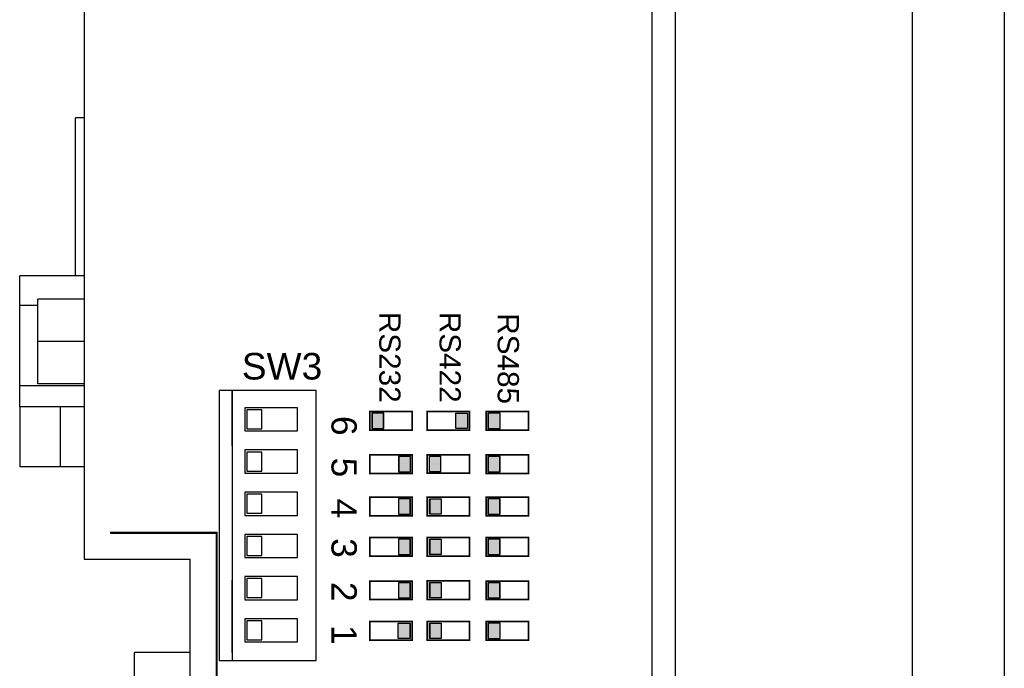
# Model space of a CAD drawing. Extents: x 71.9 to 121.4, y -23.3 to 40.1.
# Tile 4 of 17: x 88.1 to 90.4, y -14.7 to -13.2. Entities that reach past the tile are written whole.
import ezdxf

# ---------------------------------------------------------------- set-up
doc = ezdxf.new("R2010")
doc.units = 0
doc.header["$LTSCALE"] = 1.21
doc.header["$MEASUREMENT"] = 0
doc.layers.get('0').update_dxf_attribs({"linetype": 'CONTINUOUS'})
for name, color, linetype in [('BEZ_10', 7, 'CONTINUOUS'), ('BLACK', 7, 'CONTINUOUS'), ('WHITE', 7, 'CONTINUOUS')]:
    doc.layers.add(name, color=color, linetype=linetype)

msp = doc.modelspace()

# ---------------------------------------------------------------- linework, layer by layer
at = {"color": 7, "linetype": 'Continuous'}
for p, q in [((89.5512, -15.8786), (89.5512, -9.9886)), ((88.2045, -10.5336), (88.2045, -14.4836)), ((88.2045, -13.4376), (88.1835, -13.4376)), ((88.1835, -13.8116), (88.1835, -13.4376)), ((88.2045, -13.8116), (88.0515, -13.8116)), ((88.0515, -14.1226), (88.0515, -13.8116)), ((88.2045, -13.8676), (88.0945, -13.8676)), ((88.0945, -14.0676), (88.0945, -13.8676)), ((88.0945, -13.882), (88.0515, -13.882)), ((88.2045, -13.9676), (88.0945, -13.9676)), ((88.2045, -14.073), (88.0515, -14.073)), ((88.2045, -14.0676), (88.0945, -14.0676)), ((88.7545, -14.0836), (88.5245, -14.0836)), ((88.5245, -14.0836), (88.5245, -14.7236)), ((88.5545, -14.0836), (88.5545, -14.2146)), ((88.5555, -14.0836), (88.5555, -14.7236)), ((88.7545, -14.7236), (88.7545, -14.0836)), ((88.2045, -14.1226), (88.0515, -14.1226)), ((88.0525, -14.2646), (88.0525, -14.1226)), ((88.1481, -14.2646), (88.1481, -14.1226)), ((88.7105, -14.1246), (88.5855, -14.1246)), ((88.5855, -14.1246), (88.5855, -14.1796)), ((88.7105, -14.1796), (88.7105, -14.1246)), ((88.6255, -14.1296), (88.5905, -14.1296)), ((88.5905, -14.1296), (88.5905, -14.1746)), ((88.6255, -14.1746), (88.6255, -14.1296)), ((88.5855, -14.1796), (88.7105, -14.1796)), ((88.5905, -14.1746), (88.6255, -14.1746)), ((88.7105, -14.2246), (88.5855, -14.2246)), ((88.5855, -14.2246), (88.5855, -14.2796)), ((88.6255, -14.2296), (88.5905, -14.2296)), ((88.5905, -14.2296), (88.5905, -14.2746)), ((88.6255, -14.2746), (88.6255, -14.2296)), ((88.7105, -14.2796), (88.7105, -14.2246)), ((88.2045, -14.2646), (88.0525, -14.2646)), ((88.5855, -14.2796), (88.7105, -14.2796)), ((88.5905, -14.2746), (88.6255, -14.2746)), ((88.7105, -14.3246), (88.5855, -14.3246)), ((88.5855, -14.3246), (88.5855, -14.3796)), ((88.6255, -14.3296), (88.5905, -14.3296)), ((88.5905, -14.3296), (88.5905, -14.3746)), ((88.6255, -14.3746), (88.6255, -14.3296)), ((88.7105, -14.3796), (88.7105, -14.3246)), ((88.5855, -14.3796), (88.7105, -14.3796)), ((88.5905, -14.3746), (88.6255, -14.3746)), ((88.2665, -14.4196), (88.5195, -14.4196)), ((88.2665, -14.4196), (88.2665, -14.4216)), ((88.2665, -14.4216), (88.5175, -14.4216)), ((88.5175, -14.4216), (88.5175, -15.2716)), ((88.5195, -15.2716), (88.5195, -14.4196)), ((88.7105, -14.4246), (88.5855, -14.4246)), ((88.5855, -14.4246), (88.5855, -14.4796)), ((88.7105, -14.4796), (88.7105, -14.4246)), ((88.6255, -14.4296), (88.5905, -14.4296)), ((88.5905, -14.4296), (88.5905, -14.4746)), ((88.6255, -14.4746), (88.6255, -14.4296)), ((88.5905, -14.4746), (88.6255, -14.4746)), ((88.2045, -14.4836), (88.4555, -14.4836)), ((88.4555, -15.3336), (88.4555, -14.4836)), ((88.5855, -14.4796), (88.7105, -14.4796)), ((88.5545, -14.5336), (88.5555, -14.5336)), ((88.5545, -14.5336), (88.5545, -14.7046)), ((88.7105, -14.5246), (88.5855, -14.5246)), ((88.5855, -14.5246), (88.5855, -14.5796)), ((88.6255, -14.5296), (88.5905, -14.5296)), ((88.5905, -14.5296), (88.5905, -14.5746)), ((88.6255, -14.5746), (88.6255, -14.5296)), ((88.7105, -14.5796), (88.7105, -14.5246)), ((88.5175, -14.5731), (88.5195, -14.5731)), ((88.5855, -14.5796), (88.7105, -14.5796)), ((88.5905, -14.5746), (88.6255, -14.5746)), ((88.7105, -14.6246), (88.5855, -14.6246)), ((88.5855, -14.6246), (88.5855, -14.6796)), ((88.6255, -14.6296), (88.5905, -14.6296)), ((88.5905, -14.6296), (88.5905, -14.6746)), ((88.6255, -14.6746), (88.6255, -14.6296)), ((88.7105, -14.6796), (88.7105, -14.6246)), ((88.5855, -14.6796), (88.7105, -14.6796)), ((88.5905, -14.6746), (88.6255, -14.6746)), ((88.4555, -14.7046), (88.3235, -14.7046)), ((88.3235, -15.0156), (88.3235, -14.7046)), ((88.5195, -14.7046), (88.5175, -14.7046)), ((88.5245, -14.7236), (88.7545, -14.7236))]:
    msp.add_line(p, q, dxfattribs=at)
at = {"layer": 'BEZ_10', "color": 7, "linetype": 'Continuous'}
for p, q in [((89.6062, -15.9336), (89.6062, -9.9336)), ((90.168, -10.0176), (90.168, -15.8495)), ((90.3862, -10.0283), (90.3862, -15.8388))]:
    msp.add_line(p, q, dxfattribs=at)
at = {"layer": 'WHITE', "color": 7, "linetype": 'Continuous'}
for p, q in [((88.982, -14.1335), (88.882, -14.1335)), ((88.982, -14.1335), (88.882, -14.1335)), ((88.882, -14.1335), (88.882, -14.1775)), ((88.882, -14.1335), (88.882, -14.1775)), ((88.9144, -14.1375), (88.8864, -14.1375)), ((88.9144, -14.1375), (88.8864, -14.1375)), ((88.8866, -14.1375), (88.8866, -14.1735)), ((88.9146, -14.1375), (88.8866, -14.1375)), ((88.8871, -14.1375), (88.8871, -14.1735)), ((88.8871, -14.1375), (88.8871, -14.1735)), ((88.9144, -14.1735), (88.9144, -14.1375)), ((88.9144, -14.1735), (88.9144, -14.1375)), ((88.9146, -14.1735), (88.9146, -14.1375)), ((88.982, -14.1775), (88.982, -14.1335)), ((88.982, -14.1775), (88.982, -14.1335)), ((89.0179, -14.1776), (89.0179, -14.1336)), ((89.0179, -14.1336), (89.1179, -14.1336)), ((89.0856, -14.1376), (89.1136, -14.1376)), ((89.0856, -14.1736), (89.0856, -14.1376)), ((89.0856, -14.1736), (89.0856, -14.1376)), ((89.0856, -14.1376), (89.1136, -14.1376)), ((89.113, -14.1376), (89.113, -14.1736)), ((89.1136, -14.1376), (89.1136, -14.1736)), ((89.1179, -14.1336), (89.1179, -14.1776)), ((89.1626, -14.1375), (89.1626, -14.1735)), ((89.1906, -14.1375), (89.1626, -14.1375)), ((89.1906, -14.1735), (89.1906, -14.1375)), ((88.882, -14.1775), (88.982, -14.1775)), ((88.882, -14.1775), (88.982, -14.1775)), ((88.8864, -14.1735), (88.9144, -14.1735)), ((88.8864, -14.1735), (88.9144, -14.1735)), ((88.8866, -14.1735), (88.9146, -14.1735)), ((89.1179, -14.1776), (89.0179, -14.1776)), ((89.1136, -14.1736), (89.0856, -14.1736)), ((89.1136, -14.1736), (89.0856, -14.1736)), ((89.1626, -14.1735), (89.1906, -14.1735)), ((88.982, -14.2365), (88.882, -14.2365)), ((88.982, -14.2365), (88.882, -14.2365)), ((88.882, -14.2365), (88.882, -14.2805)), ((88.882, -14.2365), (88.882, -14.2805)), ((88.978, -14.2405), (88.95, -14.2405)), ((88.978, -14.2405), (88.95, -14.2405)), ((88.9501, -14.2405), (88.9501, -14.2765)), ((88.9781, -14.2405), (88.9501, -14.2405)), ((88.9506, -14.2405), (88.9506, -14.2765)), ((88.9506, -14.2405), (88.9506, -14.2765)), ((88.978, -14.2765), (88.978, -14.2405)), ((88.978, -14.2765), (88.978, -14.2405)), ((88.9781, -14.2765), (88.9781, -14.2405)), ((88.982, -14.2805), (88.982, -14.2365)), ((88.982, -14.2805), (88.982, -14.2365)), ((89.1179, -14.2359), (89.0179, -14.2359)), ((89.0179, -14.2359), (89.0179, -14.2799)), ((89.0179, -14.2359), (89.0179, -14.2799)), ((89.1179, -14.2359), (89.0179, -14.2359)), ((89.0501, -14.2399), (89.0221, -14.2399)), ((89.0501, -14.2399), (89.0221, -14.2399)), ((89.0502, -14.2399), (89.0222, -14.2399)), ((89.0222, -14.2399), (89.0222, -14.2759)), ((89.0228, -14.2399), (89.0228, -14.2759)), ((89.0228, -14.2399), (89.0228, -14.2759)), ((89.0501, -14.2759), (89.0501, -14.2399)), ((89.0501, -14.2759), (89.0501, -14.2399)), ((89.0502, -14.2759), (89.0502, -14.2399)), ((89.1179, -14.2799), (89.1179, -14.2359)), ((89.1179, -14.2799), (89.1179, -14.2359)), ((89.258, -14.2365), (89.158, -14.2365)), ((89.258, -14.2365), (89.158, -14.2365)), ((89.158, -14.2365), (89.158, -14.2805)), ((89.158, -14.2365), (89.158, -14.2805)), ((89.162, -14.2405), (89.162, -14.2765)), ((89.19, -14.2405), (89.162, -14.2405)), ((89.19, -14.2405), (89.162, -14.2405)), ((89.162, -14.2405), (89.162, -14.2765)), ((89.1906, -14.2405), (89.1626, -14.2405)), ((89.1626, -14.2405), (89.1626, -14.2765)), ((89.19, -14.2765), (89.19, -14.2405)), ((89.19, -14.2765), (89.19, -14.2405)), ((89.1906, -14.2765), (89.1906, -14.2405)), ((89.258, -14.2805), (89.258, -14.2365)), ((89.258, -14.2805), (89.258, -14.2365)), ((88.882, -14.2805), (88.982, -14.2805)), ((88.882, -14.2805), (88.982, -14.2805)), ((88.95, -14.2765), (88.978, -14.2765)), ((88.95, -14.2765), (88.978, -14.2765)), ((88.9501, -14.2765), (88.9781, -14.2765)), ((89.0179, -14.2799), (89.1179, -14.2799)), ((89.0179, -14.2799), (89.1179, -14.2799)), ((89.0221, -14.2759), (89.0501, -14.2759)), ((89.0221, -14.2759), (89.0501, -14.2759)), ((89.0222, -14.2759), (89.0502, -14.2759)), ((89.158, -14.2805), (89.258, -14.2805)), ((89.158, -14.2805), (89.258, -14.2805)), ((89.162, -14.2765), (89.19, -14.2765)), ((89.162, -14.2765), (89.19, -14.2765)), ((89.1626, -14.2765), (89.1906, -14.2765)), ((88.982, -14.3366), (88.882, -14.3366)), ((88.982, -14.3366), (88.882, -14.3366)), ((88.882, -14.3366), (88.882, -14.3806)), ((88.882, -14.3366), (88.882, -14.3806)), ((88.9495, -14.3406), (88.9495, -14.3766)), ((88.9775, -14.3406), (88.9495, -14.3406)), ((88.978, -14.3406), (88.95, -14.3406)), ((88.95, -14.3406), (88.95, -14.3766)), ((88.95, -14.3406), (88.95, -14.3766)), ((88.978, -14.3406), (88.95, -14.3406)), ((88.9775, -14.3766), (88.9775, -14.3406)), ((88.978, -14.3766), (88.978, -14.3406)), ((88.978, -14.3766), (88.978, -14.3406)), ((88.982, -14.3806), (88.982, -14.3366)), ((88.982, -14.3806), (88.982, -14.3366)), ((89.0179, -14.3805), (89.0179, -14.3365)), ((89.0179, -14.3365), (89.1179, -14.3365)), ((89.023, -14.3405), (89.051, -14.3405)), ((89.0231, -14.3405), (89.0511, -14.3405)), ((89.0231, -14.3765), (89.0231, -14.3405)), ((89.0245, -14.3765), (89.0245, -14.3405)), ((89.051, -14.3405), (89.051, -14.3765)), ((89.0511, -14.3405), (89.0511, -14.3765)), ((89.258, -14.3366), (89.158, -14.3366)), ((89.258, -14.3366), (89.158, -14.3366)), ((89.158, -14.3366), (89.158, -14.3806)), ((89.158, -14.3366), (89.158, -14.3806)), ((89.162, -14.3406), (89.162, -14.3766)), ((89.19, -14.3406), (89.162, -14.3406)), ((89.19, -14.3406), (89.162, -14.3406)), ((89.162, -14.3406), (89.162, -14.3766)), ((89.1906, -14.3406), (89.1626, -14.3406)), ((89.1626, -14.3406), (89.1626, -14.3766)), ((89.19, -14.3766), (89.19, -14.3406)), ((89.19, -14.3766), (89.19, -14.3406)), ((89.1906, -14.3766), (89.1906, -14.3406)), ((89.258, -14.3806), (89.258, -14.3366)), ((89.258, -14.3806), (89.258, -14.3366)), ((88.882, -14.3806), (88.982, -14.3806)), ((88.882, -14.3806), (88.982, -14.3806)), ((88.9495, -14.3766), (88.9775, -14.3766)), ((88.95, -14.3766), (88.978, -14.3766)), ((88.95, -14.3766), (88.978, -14.3766)), ((89.1179, -14.3805), (89.0179, -14.3805)), ((89.051, -14.3765), (89.023, -14.3765)), ((89.0511, -14.3765), (89.0231, -14.3765)), ((89.158, -14.3806), (89.258, -14.3806)), ((89.158, -14.3806), (89.258, -14.3806)), ((89.162, -14.3766), (89.19, -14.3766)), ((89.162, -14.3766), (89.19, -14.3766)), ((89.1626, -14.3766), (89.1906, -14.3766)), ((88.982, -14.4324), (88.882, -14.4324)), ((88.982, -14.4324), (88.882, -14.4324)), ((88.882, -14.4324), (88.882, -14.4764)), ((88.882, -14.4324), (88.882, -14.4764)), ((88.9495, -14.4364), (88.9495, -14.4724)), ((88.9775, -14.4364), (88.9495, -14.4364)), ((88.978, -14.4364), (88.95, -14.4364)), ((88.95, -14.4364), (88.95, -14.4724)), ((88.95, -14.4364), (88.95, -14.4724)), ((88.978, -14.4364), (88.95, -14.4364)), ((88.9775, -14.4724), (88.9775, -14.4364)), ((88.978, -14.4724), (88.978, -14.4364)), ((88.978, -14.4724), (88.978, -14.4364)), ((88.982, -14.4764), (88.982, -14.4324)), ((88.982, -14.4764), (88.982, -14.4324)), ((89.0179, -14.4323), (89.1179, -14.4323)), ((89.0179, -14.4763), (89.0179, -14.4323)), ((89.0179, -14.4763), (89.0179, -14.4323)), ((89.0179, -14.4323), (89.1179, -14.4323)), ((89.023, -14.4363), (89.051, -14.4363)), ((89.023, -14.4363), (89.051, -14.4363)), ((89.0231, -14.4723), (89.0231, -14.4363)), ((89.0231, -14.4363), (89.0511, -14.4363)), ((89.0246, -14.4723), (89.0246, -14.4363)), ((89.0246, -14.4723), (89.0246, -14.4363)), ((89.051, -14.4363), (89.051, -14.4723)), ((89.051, -14.4363), (89.051, -14.4723)), ((89.0511, -14.4363), (89.0511, -14.4723)), ((89.258, -14.4324), (89.158, -14.4324)), ((89.258, -14.4324), (89.158, -14.4324)), ((89.158, -14.4324), (89.158, -14.4764)), ((89.158, -14.4324), (89.158, -14.4764)), ((89.162, -14.4364), (89.162, -14.4724)), ((89.19, -14.4364), (89.162, -14.4364)), ((89.19, -14.4364), (89.162, -14.4364)), ((89.162, -14.4364), (89.162, -14.4724)), ((89.1906, -14.4364), (89.1626, -14.4364)), ((89.1626, -14.4364), (89.1626, -14.4724)), ((89.19, -14.4724), (89.19, -14.4364)), ((89.19, -14.4724), (89.19, -14.4364)), ((89.1906, -14.4724), (89.1906, -14.4364)), ((89.258, -14.4764), (89.258, -14.4324)), ((89.258, -14.4764), (89.258, -14.4324)), ((88.9495, -14.4724), (88.9775, -14.4724)), ((88.95, -14.4724), (88.978, -14.4724)), ((88.95, -14.4724), (88.978, -14.4724)), ((89.051, -14.4723), (89.023, -14.4723)), ((89.051, -14.4723), (89.023, -14.4723)), ((89.0511, -14.4723), (89.0231, -14.4723)), ((89.162, -14.4724), (89.19, -14.4724)), ((89.162, -14.4724), (89.19, -14.4724)), ((89.1626, -14.4724), (89.1906, -14.4724)), ((88.882, -14.4764), (88.982, -14.4764)), ((88.882, -14.4764), (88.982, -14.4764)), ((89.1179, -14.4763), (89.0179, -14.4763)), ((89.1179, -14.4763), (89.0179, -14.4763)), ((89.158, -14.4764), (89.258, -14.4764)), ((89.158, -14.4764), (89.258, -14.4764)), ((88.982, -14.5354), (88.882, -14.5354)), ((88.982, -14.5354), (88.882, -14.5354)), ((88.882, -14.5354), (88.882, -14.5794)), ((88.882, -14.5354), (88.882, -14.5794)), ((88.9495, -14.5394), (88.9495, -14.5754)), ((88.9775, -14.5394), (88.9495, -14.5394)), ((88.978, -14.5394), (88.95, -14.5394)), ((88.95, -14.5394), (88.95, -14.5754)), ((88.978, -14.5394), (88.95, -14.5394)), ((88.95, -14.5394), (88.95, -14.5754)), ((88.9775, -14.5754), (88.9775, -14.5394)), ((88.978, -14.5754), (88.978, -14.5394)), ((88.978, -14.5754), (88.978, -14.5394)), ((88.982, -14.5794), (88.982, -14.5354)), ((88.982, -14.5794), (88.982, -14.5354)), ((89.0179, -14.5348), (89.1179, -14.5348)), ((89.0179, -14.5788), (89.0179, -14.5348)), ((89.0179, -14.5348), (89.1179, -14.5348)), ((89.0179, -14.5788), (89.0179, -14.5348)), ((89.023, -14.5388), (89.051, -14.5388)), ((89.023, -14.5388), (89.051, -14.5388)), ((89.0232, -14.5748), (89.0232, -14.5388)), ((89.0232, -14.5388), (89.0512, -14.5388)), ((89.0246, -14.5748), (89.0246, -14.5388)), ((89.0246, -14.5748), (89.0246, -14.5388)), ((89.051, -14.5388), (89.051, -14.5748)), ((89.051, -14.5388), (89.051, -14.5748)), ((89.0512, -14.5388), (89.0512, -14.5748)), ((89.258, -14.5354), (89.158, -14.5354)), ((89.258, -14.5354), (89.158, -14.5354)), ((89.158, -14.5354), (89.158, -14.5794)), ((89.158, -14.5354), (89.158, -14.5794)), ((89.162, -14.5394), (89.162, -14.5754)), ((89.19, -14.5394), (89.162, -14.5394)), ((89.19, -14.5394), (89.162, -14.5394)), ((89.162, -14.5394), (89.162, -14.5754)), ((89.1906, -14.5394), (89.1626, -14.5394)), ((89.1626, -14.5394), (89.1626, -14.5754)), ((89.19, -14.5754), (89.19, -14.5394)), ((89.19, -14.5754), (89.19, -14.5394)), ((89.1906, -14.5754), (89.1906, -14.5394)), ((89.258, -14.5794), (89.258, -14.5354)), ((89.258, -14.5794), (89.258, -14.5354)), ((88.882, -14.5794), (88.982, -14.5794)), ((88.882, -14.5794), (88.982, -14.5794)), ((88.9495, -14.5754), (88.9775, -14.5754)), ((88.95, -14.5754), (88.978, -14.5754)), ((88.95, -14.5754), (88.978, -14.5754)), ((89.1179, -14.5788), (89.0179, -14.5788)), ((89.1179, -14.5788), (89.0179, -14.5788)), ((89.051, -14.5748), (89.023, -14.5748)), ((89.051, -14.5748), (89.023, -14.5748)), ((89.0512, -14.5748), (89.0232, -14.5748)), ((89.158, -14.5794), (89.258, -14.5794)), ((89.158, -14.5794), (89.258, -14.5794)), ((89.162, -14.5754), (89.19, -14.5754)), ((89.162, -14.5754), (89.19, -14.5754)), ((89.1626, -14.5754), (89.1906, -14.5754)), ((88.882, -14.6312), (88.982, -14.6312)), ((88.882, -14.6752), (88.882, -14.6312)), ((88.9487, -14.6352), (88.9767, -14.6352)), ((88.9487, -14.6712), (88.9487, -14.6352)), ((88.9493, -14.6712), (88.9493, -14.6352)), ((88.9493, -14.6352), (88.9773, -14.6352)), ((88.9767, -14.6352), (88.9767, -14.6712)), ((88.9773, -14.6352), (88.9773, -14.6712)), ((88.982, -14.6312), (88.982, -14.6752)), ((89.0179, -14.6313), (89.1179, -14.6313)), ((89.0179, -14.6753), (89.0179, -14.6313)), ((89.0179, -14.6753), (89.0179, -14.6313)), ((89.0179, -14.6313), (89.1179, -14.6313)), ((89.023, -14.6353), (89.051, -14.6353)), ((89.023, -14.6353), (89.051, -14.6353)), ((89.0231, -14.6713), (89.0231, -14.6353)), ((89.0231, -14.6353), (89.0511, -14.6353)), ((89.0246, -14.6713), (89.0246, -14.6353)), ((89.0246, -14.6713), (89.0246, -14.6353)), ((89.051, -14.6353), (89.051, -14.6713)), ((89.051, -14.6353), (89.051, -14.6713)), ((89.0511, -14.6353), (89.0511, -14.6713)), ((89.258, -14.6312), (89.158, -14.6312)), ((89.158, -14.6312), (89.158, -14.6752)), ((89.162, -14.6352), (89.162, -14.6712)), ((89.19, -14.6352), (89.162, -14.6352)), ((89.1626, -14.6352), (89.1626, -14.6712)), ((89.1906, -14.6352), (89.1626, -14.6352)), ((89.1906, -14.6712), (89.1906, -14.6352)), ((89.258, -14.6752), (89.258, -14.6312)), ((88.982, -14.6752), (88.882, -14.6752)), ((88.9767, -14.6712), (88.9487, -14.6712)), ((88.9773, -14.6712), (88.9493, -14.6712)), ((89.1179, -14.6753), (89.0179, -14.6753)), ((89.1179, -14.6753), (89.0179, -14.6753)), ((89.051, -14.6713), (89.023, -14.6713)), ((89.051, -14.6713), (89.023, -14.6713)), ((89.0511, -14.6713), (89.0231, -14.6713)), ((89.1626, -14.6712), (89.1906, -14.6712))]:
    msp.add_line(p, q, dxfattribs=at)
at = {"layer": 'WHITE', "color": 7, "linetype": 'Continuous', "const_width": 0.004, "flags": 128}
for points in [[(88.982, -14.1335), (88.882, -14.1335), (88.882, -14.1775), (88.982, -14.1775)], [(89.0179, -14.1336), (89.1179, -14.1336), (89.1179, -14.1776), (89.0179, -14.1776)], [(89.158, -14.1775), (89.258, -14.1775), (89.258, -14.1335), (89.158, -14.1335)], [(88.982, -14.2365), (88.882, -14.2365), (88.882, -14.2805), (88.982, -14.2805)], [(89.1179, -14.2359), (89.0179, -14.2359), (89.0179, -14.2799), (89.1179, -14.2799)], [(89.158, -14.2805), (89.258, -14.2805), (89.258, -14.2365), (89.158, -14.2365)], [(88.982, -14.3366), (88.882, -14.3366), (88.882, -14.3806), (88.982, -14.3806)], [(89.1179, -14.3805), (89.0179, -14.3805), (89.0179, -14.3365), (89.1179, -14.3365)], [(89.158, -14.3806), (89.258, -14.3806), (89.258, -14.3366), (89.158, -14.3366)], [(88.982, -14.4324), (88.882, -14.4324), (88.882, -14.4764), (88.982, -14.4764)], [(89.1179, -14.4763), (89.0179, -14.4763), (89.0179, -14.4323), (89.1179, -14.4323)], [(89.158, -14.4764), (89.258, -14.4764), (89.258, -14.4324), (89.158, -14.4324)], [(88.982, -14.5354), (88.882, -14.5354), (88.882, -14.5794), (88.982, -14.5794)], [(89.1179, -14.5788), (89.0179, -14.5788), (89.0179, -14.5348), (89.1179, -14.5348)], [(89.158, -14.5794), (89.258, -14.5794), (89.258, -14.5354), (89.158, -14.5354)], [(88.882, -14.6312), (88.982, -14.6312), (88.982, -14.6752), (88.882, -14.6752)], [(89.1179, -14.6753), (89.0179, -14.6753), (89.0179, -14.6313), (89.1179, -14.6313)], [(89.158, -14.6752), (89.258, -14.6752), (89.258, -14.6312), (89.158, -14.6312)]]:
    msp.add_lwpolyline(points, close=True, dxfattribs=at)
at = {"layer": 'WHITE'}
for points in [[(88.9146, -14.1375), (88.9146, -14.1735), (88.8866, -14.1375), (88.8866, -14.1735)], [(89.0856, -14.1376), (89.0856, -14.1736), (89.1136, -14.1376), (89.1136, -14.1736)], [(89.1626, -14.1735), (89.1626, -14.1375), (89.1906, -14.1735), (89.1906, -14.1375)], [(88.9781, -14.2405), (88.9781, -14.2765), (88.9501, -14.2405), (88.9501, -14.2765)], [(89.0502, -14.2399), (89.0502, -14.2759), (89.0222, -14.2399), (89.0222, -14.2759)], [(89.1626, -14.2765), (89.1626, -14.2405), (89.1906, -14.2765), (89.1906, -14.2405)], [(88.9775, -14.3406), (88.9775, -14.3766), (88.9495, -14.3406), (88.9495, -14.3766)], [(89.0511, -14.3765), (89.0511, -14.3405), (89.0231, -14.3765), (89.0231, -14.3405)], [(89.1626, -14.3766), (89.1626, -14.3406), (89.1906, -14.3766), (89.1906, -14.3406)], [(88.9775, -14.4364), (88.9775, -14.4724), (88.9495, -14.4364), (88.9495, -14.4724)], [(89.0511, -14.4723), (89.0511, -14.4363), (89.0231, -14.4723), (89.0231, -14.4363)], [(89.1626, -14.4724), (89.1626, -14.4364), (89.1906, -14.4724), (89.1906, -14.4364)], [(88.9775, -14.5394), (88.9775, -14.5754), (88.9495, -14.5394), (88.9495, -14.5754)], [(89.0512, -14.5748), (89.0512, -14.5388), (89.0232, -14.5748), (89.0232, -14.5388)], [(89.1626, -14.5754), (89.1626, -14.5394), (89.1906, -14.5754), (89.1906, -14.5394)], [(88.9493, -14.6352), (88.9493, -14.6712), (88.9773, -14.6352), (88.9773, -14.6712)], [(89.0511, -14.6713), (89.0511, -14.6353), (89.0231, -14.6713), (89.0231, -14.6353)], [(89.1626, -14.6712), (89.1626, -14.6352), (89.1906, -14.6712), (89.1906, -14.6352)]]:
    msp.add_solid(points, dxfattribs=at)

# ---------------------------------------------------------------- texts
at = {"layer": 'BLACK', "char_height": 0.0504, "width": 0.31752, "attachment_point": 1, "rotation": 270}
for s, insert in [('{\\fArial|b0|i0|c0|p34;RS232}', (88.9545, -13.8973)), ('{\\fArial|b0|i0|c0|p34;RS422}', (89.0974, -13.8973)), ('{\\fArial|b0|i0|c0|p34;RS485}', (89.2353, -13.9006))]:
    msp.add_mtext(s, dxfattribs=dict(at, insert=insert))
at = {"layer": 'BLACK', "insert": (88.5782, -13.9947), "char_height": 0.063, "width": 0.3969, "attachment_point": 1}
msp.add_mtext('{\\fArial|b0|i0|c0|p34;SW3}', dxfattribs=at)
at = {"layer": 'WHITE', "char_height": 0.06, "width": 1.5, "attachment_point": 1, "rotation": 270}
for s, insert in [('{\\fArial|b0|i0|c0|p34;6}', (88.8508, -14.144)), ('{\\fArial|b0|i0|c0|p34;5}', (88.8508, -14.2428)), ('{\\fArial|b0|i0|c0|p34;4}', (88.8508, -14.3399)), ('{\\fArial|b0|i0|c0|p34;3}', (88.8508, -14.4336)), ('{\\fArial|b0|i0|c0|p34;2}', (88.8508, -14.5374)), ('{\\fArial|b0|i0|c0|p34;1}', (88.8508, -14.6396))]:
    msp.add_mtext(s, dxfattribs=dict(at, insert=insert))

doc.saveas('drawing.dxf')
